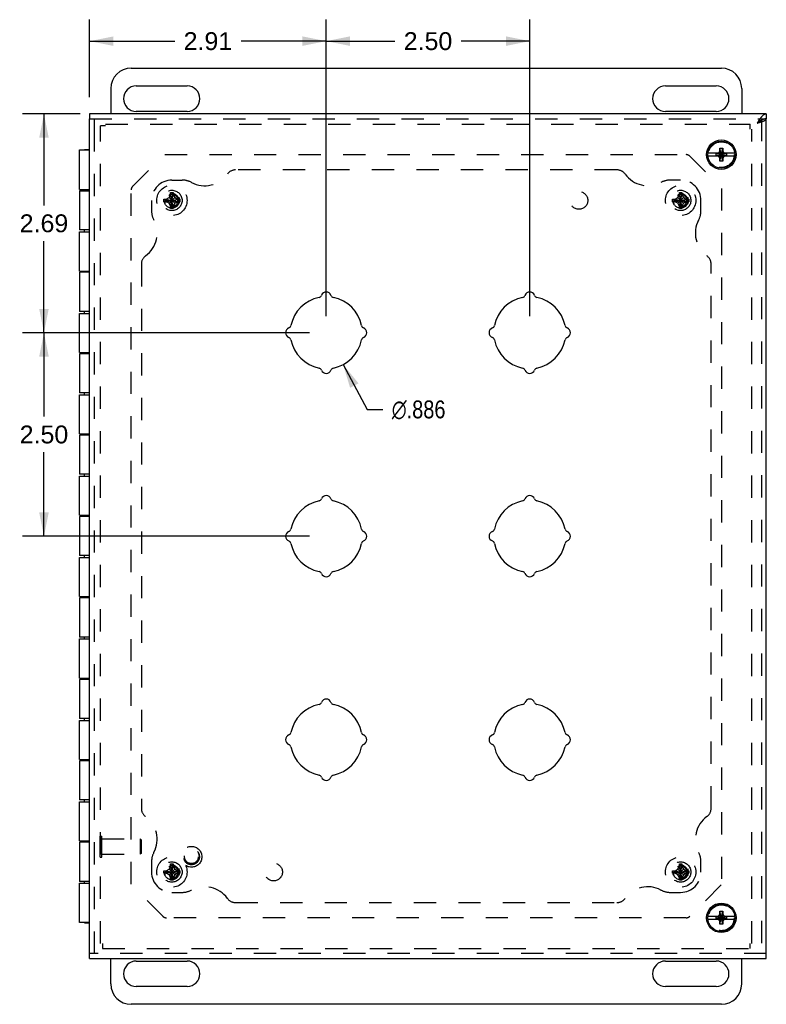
# Model space of a CAD drawing. Header units: inches. Extents: x 0 to 49.8, y 0 to 32.2.
# Tile 3 of 6: x 12.4 to 21.5, y 10.8 to 22.9. Entities that reach past the tile are written whole.
import ezdxf

# ---------------------------------------------------------------- set-up
doc = ezdxf.new("R2010")
doc.units = ezdxf.units.IN
doc.header["$LTSCALE"] = 2.736585
doc.header["$MEASUREMENT"] = 0
doc.linetypes.add('HIDDEN', pattern=[0.2, 0.1, -0.1])
doc.layers.get('0').update_dxf_attribs({"linetype": 'CONTINUOUS'})
for name, color, linetype in [('DEFAULT_2', 8, 'HIDDEN'), ('DIMENSIONS', 7, 'CONTINUOUS'), ('DOOR_ASSEMBLY', 7, 'CONTINUOUS'), ('SUBPANEL', 7, 'CONTINUOUS')]:
    doc.layers.add(name, color=color, linetype=linetype)
doc.styles.get("Standard").update_dxf_attribs({"font": 'arial.ttf'})
doc.styles.add('TEXTSTYLE_1', font='gdt', dxfattribs={"width": 0.8})
doc.dimstyles.new('DIMSTYLE_1', dxfattribs={"dimtxt": 0.219512, "dimasz": 0.292683, "dimexe": 0.09, "dimexo": 0.07, "dimgap": 0.0375, "dimtad": 0, "dimtih": 1, "dimtoh": 1, "dimzin": 4, "dimdsep": 46, "dimtxsty": 'Standard', "dimblk": '_FILLED', "dimblk1": '_FILLED', "dimblk2": '_FILLED', "dimcen": 0.09, "dimazin": 1, "dimtfac": 1, "dimtdec": 3, "dimtofl": 0, "dimtmove": 0, "dimatfit": 3, "dimldrblk": '_FILLED', "dimfxl": 0, "dimtolj": 1, "dimtzin": 4, "dimarcsym": 0})
doc.dimstyles.new('DIMSTYLE_2', dxfattribs={"dimtxt": 0.219512, "dimasz": 0.292683, "dimexe": 0.09, "dimexo": 0.07, "dimgap": 0.09, "dimtad": 0, "dimtih": 1, "dimtoh": 1, "dimdec": 3, "dimzin": 4, "dimdsep": 46, "dimtxsty": 'Standard', "dimblk": '_FILLED', "dimblk1": '_FILLED', "dimblk2": '_FILLED', "dimcen": 0.09, "dimadec": 3, "dimazin": 1, "dimtfac": 1, "dimtdec": 3, "dimtofl": 0, "dimtmove": 0, "dimatfit": 1, "dimldrblk": '_FILLED', "dimfxl": 0, "dimtolj": 1, "dimtzin": 4, "dimarcsym": 0})

# ---------------------------------------------------------------- blocks, each defined once
blk = doc.blocks.new('_FILLED')
at = {"color": 0, "linetype": 'ByBlock'}
blk.add_solid([(0, 0), (-1, 0.2), (-1, -0.2)], dxfattribs=at)
blk = doc.blocks.new('*D4')
at = {"layer": 'DIMENSIONS', "color": 2, "linetype": 'Continuous'}
for p, q in [((13.232, 21.929), (13.232, 22.882)), ((16.139, 19.241), (16.139, 22.882)), ((13.232, 22.618), (14.277, 22.618)), ((16.139, 22.618), (15.093, 22.618))]:
    blk.add_line(p, q, dxfattribs=at)
at = {"layer": 'DIMENSIONS', "color": 2, "linetype": 'Continuous', "xscale": 0.2926829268, "yscale": 0.2926829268, "zscale": 0.2926829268, "rotation": 180}
blk.add_blockref('_FILLED', (13.232, 22.618), dxfattribs=at)
at = {"layer": 'DIMENSIONS', "color": 2, "linetype": 'Continuous', "xscale": 0.2926829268, "yscale": 0.2926829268, "zscale": 0.2926829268}
blk.add_blockref('_FILLED', (16.139, 22.618), dxfattribs=at)
at = {"layer": 'DIMENSIONS', "color": 2, "linetype": 'Continuous', "insert": (14.685, 22.728), "char_height": 0.2195, "width": 0.59652, "attachment_point": 2, "line_spacing_factor": 0.9}
blk.add_mtext('2.91', dxfattribs=at)
blk = doc.blocks.new('*D5')
at = {"layer": 'DIMENSIONS', "color": 2, "linetype": 'Continuous'}
for p, q in [((13.117, 21.724), (12.408, 21.724)), ((12.671, 21.724), (12.671, 20.599)), ((12.671, 19.036), (12.671, 20.16)), ((15.934, 19.036), (12.408, 19.036))]:
    blk.add_line(p, q, dxfattribs=at)
at = {"layer": 'DIMENSIONS', "color": 2, "linetype": 'Continuous', "xscale": 0.2926829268, "yscale": 0.2926829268, "zscale": 0.2926829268}
for p, rotation in [((12.671, 21.724), 90), ((12.671, 19.036), 270)]:
    blk.add_blockref('_FILLED', p, dxfattribs=dict(at, rotation=rotation))
at = {"layer": 'DIMENSIONS', "color": 2, "linetype": 'Continuous', "insert": (12.671, 20.49), "char_height": 0.2195, "width": 0.59652, "attachment_point": 2, "line_spacing_factor": 0.9}
blk.add_mtext('2.69', dxfattribs=at)
blk = doc.blocks.new('*D6')
at = {"layer": 'DIMENSIONS', "color": 2, "linetype": 'Continuous'}
for p, q in [((16.139, 19.241), (16.139, 22.882)), ((18.639, 19.241), (18.639, 22.882)), ((16.139, 22.618), (16.981, 22.618)), ((18.639, 22.618), (17.797, 22.618))]:
    blk.add_line(p, q, dxfattribs=at)
at = {"layer": 'DIMENSIONS', "color": 2, "linetype": 'Continuous', "xscale": 0.2926829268, "yscale": 0.2926829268, "zscale": 0.2926829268, "rotation": 180}
blk.add_blockref('_FILLED', (16.139, 22.618), dxfattribs=at)
at = {"layer": 'DIMENSIONS', "color": 2, "linetype": 'Continuous', "xscale": 0.2926829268, "yscale": 0.2926829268, "zscale": 0.2926829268}
blk.add_blockref('_FILLED', (18.639, 22.618), dxfattribs=at)
at = {"layer": 'DIMENSIONS', "color": 2, "linetype": 'Continuous', "insert": (17.389, 22.728), "char_height": 0.2195, "width": 0.59652, "attachment_point": 2, "line_spacing_factor": 0.9}
blk.add_mtext('2.50', dxfattribs=at)
blk = doc.blocks.new('*D7')
at = {"layer": 'DIMENSIONS', "color": 2, "linetype": 'Continuous'}
for p, q in [((15.934, 19.036), (12.408, 19.036)), ((12.671, 19.036), (12.671, 18.006)), ((12.671, 16.536), (12.671, 17.567)), ((15.934, 16.536), (12.408, 16.536))]:
    blk.add_line(p, q, dxfattribs=at)
at = {"layer": 'DIMENSIONS', "color": 2, "linetype": 'Continuous', "xscale": 0.2926829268, "yscale": 0.2926829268, "zscale": 0.2926829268}
for p, rotation in [((12.671, 19.036), 90), ((12.671, 16.536), 270)]:
    blk.add_blockref('_FILLED', p, dxfattribs=dict(at, rotation=rotation))
at = {"layer": 'DIMENSIONS', "color": 2, "linetype": 'Continuous', "insert": (12.671, 17.896), "char_height": 0.2195, "width": 0.59652, "attachment_point": 2, "line_spacing_factor": 0.9}
blk.add_mtext('2.50', dxfattribs=at)
blk = doc.blocks.new('*D8')
at = {"layer": 'DIMENSIONS', "color": 2, "linetype": 'Continuous'}
for p, q in [((16.346, 18.645), (16.64, 18.094)), ((16.64, 18.094), (16.834, 18.094))]:
    blk.add_line(p, q, dxfattribs=at)
at = {"layer": 'DIMENSIONS', "color": 2, "linetype": 'Continuous', "xscale": 0.2926829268, "yscale": 0.2926829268, "zscale": 0.2926829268, "rotation": 117.9988212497}
blk.add_blockref('_FILLED', (16.346, 18.645), dxfattribs=at)
at = {"layer": 'DIMENSIONS', "color": 2, "linetype": 'Continuous', "insert": (16.944, 18.204), "char_height": 0.21951, "width": 0.8892, "attachment_point": 1, "line_spacing_factor": 0.9, "style": 'TEXTSTYLE_1'}
blk.add_mtext('{\\fgdt;n}\\fArial;.886', dxfattribs=at)

msp = doc.modelspace()

# ---------------------------------------------------------------- linework, layer by layer
at = {"color": 7, "linetype": 'Continuous'}
for p, q in [((13.7423, 22.2861), (20.9923, 22.2861)), ((13.4923, 22.0361), (13.4923, 21.7236)), ((13.8048, 22.0674), (14.4298, 22.0674)), ((20.3048, 22.0674), (20.9298, 22.0674)), ((21.2423, 22.0361), (21.2423, 21.7236)), ((14.4298, 21.7549), (13.8048, 21.7549)), ((20.9298, 21.7549), (20.3048, 21.7549)), ((13.4923, 11.0361), (13.4923, 11.3486)), ((13.8048, 11.3174), (14.4298, 11.3174)), ((20.3048, 11.3174), (20.9298, 11.3174)), ((21.2423, 11.0361), (21.2423, 11.3486)), ((14.4298, 11.0049), (13.8048, 11.0049)), ((20.9298, 11.0049), (20.3048, 11.0049)), ((20.9923, 10.7861), (13.7423, 10.7861))]:
    msp.add_line(p, q, dxfattribs=at)
for centre, radius, start, end in [((13.7423, 22.0361), 0.25, 90, 180), ((20.9923, 22.0361), 0.25, 0, 90), ((13.8048, 21.9111), 0.1562, 90, 270), ((14.4298, 21.9111), 0.1562, 270, 90), ((20.3048, 21.9111), 0.1562, 90, 270), ((20.9298, 21.9111), 0.1562, 270, 90), ((13.8048, 11.1611), 0.1562, 90, 270), ((14.4298, 11.1611), 0.1562, 270, 90), ((20.3048, 11.1611), 0.1562, 90, 270), ((20.9298, 11.1611), 0.1562, 270, 90), ((13.7423, 11.0361), 0.25, 180, 270), ((20.9923, 11.0361), 0.25, 270, 360)]:
    msp.add_arc(centre, radius, start, end, dxfattribs=at)
at = {"layer": 'DEFAULT_2', "color": 8, "linetype": 'HIDDEN'}
for p, q in [((13.3673, 11.5336), (13.3673, 21.5766)), ((13.4273, 21.5766), (13.3673, 21.5766)), ((13.4273, 21.5986), (21.3453, 21.5986)), ((21.3453, 21.5386), (21.3453, 21.5986)), ((21.3673, 11.5336), (21.3673, 21.5386)), ((13.7606, 20.8357), (14.1462, 21.2213)), ((14.1565, 21.2236), (20.5601, 21.2236)), ((20.6043, 21.2053), (20.9899, 20.8197)), ((20.9923, 20.8094), (20.9923, 12.2629)), ((13.7423, 12.2629), (13.7423, 20.7915)), ((14.1738, 20.6766), (14.2074, 20.696)), ((14.2074, 20.696), (14.2268, 20.7296)), ((14.2074, 20.6262), (14.2772, 20.696)), ((14.2772, 20.6262), (14.2074, 20.696)), ((14.2268, 20.5619), (14.2577, 20.7604)), ((14.2268, 20.7594), (14.2268, 20.7604)), ((14.2577, 20.5619), (14.2268, 20.7604)), ((14.2268, 20.7296), (14.2268, 20.7594)), ((14.2268, 20.5926), (14.2578, 20.7296)), ((14.2578, 20.5926), (14.2268, 20.7296)), ((14.2577, 20.7604), (14.2578, 20.7594)), ((14.2578, 20.7594), (14.2578, 20.7296)), ((14.2578, 20.7296), (14.2772, 20.696)), ((14.2772, 20.696), (14.3108, 20.6766)), ((20.4238, 20.6766), (20.4574, 20.696)), ((20.4574, 20.696), (20.4768, 20.7296)), ((20.4574, 20.6262), (20.5272, 20.696)), ((20.5272, 20.6262), (20.4574, 20.696)), ((20.4768, 20.5619), (20.5077, 20.7604)), ((20.4768, 20.7594), (20.4768, 20.7604)), ((20.5077, 20.5619), (20.4768, 20.7604)), ((20.4768, 20.7296), (20.4768, 20.7594)), ((20.4768, 20.5926), (20.5078, 20.7296)), ((20.5078, 20.5926), (20.4768, 20.7296)), ((20.5077, 20.7604), (20.5078, 20.7594)), ((20.5078, 20.7594), (20.5078, 20.7296)), ((20.5078, 20.7296), (20.5272, 20.696)), ((20.5272, 20.696), (20.5608, 20.6766)), ((14.143, 20.6766), (14.3415, 20.6457)), ((14.143, 20.6766), (14.144, 20.6766)), ((14.143, 20.6457), (14.3415, 20.6766)), ((14.144, 20.6456), (14.143, 20.6457)), ((14.144, 20.6766), (14.1738, 20.6766)), ((14.1738, 20.6456), (14.144, 20.6456)), ((14.2423, 20.6611), (14.1683, 20.6611)), ((14.1738, 20.6766), (14.3108, 20.6456)), ((14.1738, 20.6456), (14.3108, 20.6766)), ((14.2074, 20.6262), (14.1738, 20.6456)), ((14.2268, 20.5926), (14.2074, 20.6262)), ((14.2268, 20.5629), (14.2268, 20.5926)), ((14.2268, 20.5619), (14.2268, 20.5629)), ((14.2423, 20.5671), (14.2423, 20.6611)), ((14.2578, 20.5629), (14.2577, 20.5619)), ((14.2772, 20.6262), (14.2578, 20.5926)), ((14.2578, 20.5926), (14.2578, 20.5629)), ((14.3108, 20.6456), (14.2772, 20.6262)), ((14.3108, 20.6766), (14.3406, 20.6766)), ((14.3406, 20.6456), (14.3108, 20.6456)), ((14.3406, 20.6766), (14.3415, 20.6766)), ((14.3415, 20.6457), (14.3406, 20.6456)), ((20.393, 20.6457), (20.5915, 20.6766)), ((20.393, 20.6766), (20.394, 20.6766)), ((20.393, 20.6766), (20.5915, 20.6457)), ((20.394, 20.6456), (20.393, 20.6457)), ((20.394, 20.6766), (20.4238, 20.6766)), ((20.4238, 20.6456), (20.394, 20.6456)), ((20.4923, 20.6611), (20.4183, 20.6611)), ((20.4238, 20.6456), (20.5608, 20.6766)), ((20.4238, 20.6766), (20.5608, 20.6456)), ((20.4574, 20.6262), (20.4238, 20.6456)), ((20.4768, 20.5926), (20.4574, 20.6262)), ((20.4768, 20.5629), (20.4768, 20.5926)), ((20.4768, 20.5619), (20.4768, 20.5629)), ((20.4923, 20.5671), (20.4923, 20.6611)), ((20.5078, 20.5629), (20.5077, 20.5619)), ((20.5272, 20.6262), (20.5078, 20.5926)), ((20.5078, 20.5926), (20.5078, 20.5629)), ((20.5608, 20.6456), (20.5272, 20.6262)), ((20.5608, 20.6766), (20.5906, 20.6766)), ((20.5906, 20.6456), (20.5608, 20.6456)), ((20.5906, 20.6766), (20.5915, 20.6766)), ((20.5915, 20.6457), (20.5906, 20.6456)), ((13.3633, 12.5956), (13.3633, 12.8516)), ((13.3633, 12.8516), (13.3813, 12.8516)), ((13.3813, 12.5956), (13.3813, 12.8516)), ((13.3813, 12.8176), (13.8533, 12.8176)), ((13.8633, 12.8076), (13.8533, 12.8176)), ((13.8533, 12.8176), (13.8533, 12.6296)), ((13.8633, 12.8076), (13.8633, 12.6396)), ((13.3633, 12.5956), (13.3813, 12.5956)), ((13.3813, 12.6296), (13.8533, 12.6296)), ((13.8633, 12.6396), (13.8533, 12.6296)), ((14.2074, 12.446), (14.2268, 12.4796)), ((14.2577, 12.3119), (14.2268, 12.5104)), ((14.2268, 12.5094), (14.2268, 12.5104)), ((14.2268, 12.3119), (14.2577, 12.5104)), ((14.2268, 12.4796), (14.2268, 12.5094)), ((14.2578, 12.3426), (14.2268, 12.4796)), ((14.2268, 12.3426), (14.2578, 12.4796)), ((14.2577, 12.5104), (14.2578, 12.5094)), ((14.2578, 12.5094), (14.2578, 12.4796)), ((14.2578, 12.4796), (14.2772, 12.446)), ((20.4574, 12.446), (20.4768, 12.4796)), ((20.5077, 12.3119), (20.4768, 12.5104)), ((20.4768, 12.5094), (20.4768, 12.5104)), ((20.4768, 12.3119), (20.5077, 12.5104)), ((20.4768, 12.4796), (20.4768, 12.5094)), ((20.5078, 12.3426), (20.4768, 12.4796)), ((20.4768, 12.3426), (20.5078, 12.4796)), ((20.5077, 12.5104), (20.5078, 12.5094)), ((20.5078, 12.5094), (20.5078, 12.4796)), ((20.5078, 12.4796), (20.5272, 12.446)), ((14.143, 12.4266), (14.3415, 12.3957)), ((14.143, 12.4266), (14.144, 12.4266)), ((14.143, 12.3957), (14.3415, 12.4266)), ((14.144, 12.3956), (14.143, 12.3957)), ((14.144, 12.4266), (14.1738, 12.4266)), ((14.1738, 12.3956), (14.144, 12.3956)), ((14.2423, 12.4111), (14.1683, 12.4111)), ((14.1738, 12.4266), (14.2074, 12.446)), ((14.1738, 12.4266), (14.3108, 12.3956)), ((14.1738, 12.3956), (14.3108, 12.4266)), ((14.2074, 12.3762), (14.1738, 12.3956)), ((14.2772, 12.3762), (14.2074, 12.446)), ((14.2074, 12.3762), (14.2772, 12.446)), ((14.2268, 12.3426), (14.2074, 12.3762)), ((14.2268, 12.3129), (14.2268, 12.3426)), ((14.2423, 12.3171), (14.2423, 12.4111)), ((14.2772, 12.3762), (14.2578, 12.3426)), ((14.2578, 12.3426), (14.2578, 12.3129)), ((14.2772, 12.446), (14.3108, 12.4266)), ((14.3108, 12.3956), (14.2772, 12.3762)), ((14.3108, 12.4266), (14.3406, 12.4266)), ((14.3406, 12.3956), (14.3108, 12.3956)), ((14.3406, 12.4266), (14.3415, 12.4266)), ((14.3415, 12.3957), (14.3406, 12.3956)), ((20.393, 12.3957), (20.5915, 12.4266)), ((20.393, 12.4266), (20.394, 12.4266)), ((20.393, 12.4266), (20.5915, 12.3957)), ((20.394, 12.3956), (20.393, 12.3957)), ((20.394, 12.4266), (20.4238, 12.4266)), ((20.4238, 12.3956), (20.394, 12.3956)), ((20.4923, 12.4111), (20.4183, 12.4111)), ((20.4238, 12.4266), (20.4574, 12.446)), ((20.4238, 12.3956), (20.5608, 12.4266)), ((20.4238, 12.4266), (20.5608, 12.3956)), ((20.4574, 12.3762), (20.4238, 12.3956)), ((20.4574, 12.446), (20.5272, 12.3762)), ((20.4574, 12.3762), (20.5272, 12.446)), ((20.4768, 12.3426), (20.4574, 12.3762)), ((20.4768, 12.3129), (20.4768, 12.3426)), ((20.4923, 12.3171), (20.4923, 12.4111)), ((20.5272, 12.3762), (20.5078, 12.3426)), ((20.5078, 12.3426), (20.5078, 12.3129)), ((20.5272, 12.446), (20.5608, 12.4266)), ((20.5608, 12.3956), (20.5272, 12.3762)), ((20.5608, 12.4266), (20.5906, 12.4266)), ((20.5906, 12.3956), (20.5608, 12.3956)), ((20.5906, 12.4266), (20.5915, 12.4266)), ((20.5915, 12.3957), (20.5906, 12.3956)), ((14.1302, 11.867), (13.7446, 12.2526)), ((14.2268, 12.3119), (14.2268, 12.3129)), ((14.2578, 12.3129), (14.2577, 12.3119)), ((20.4768, 12.3119), (20.4768, 12.3129)), ((20.5078, 12.3129), (20.5077, 12.3119)), ((20.9899, 12.2526), (20.6043, 11.867)), ((20.5601, 11.8486), (14.1744, 11.8486)), ((13.3893, 11.5336), (13.3893, 11.4736)), ((21.3453, 11.4736), (21.3453, 11.5336)), ((13.3893, 11.4736), (21.3453, 11.4736))]:
    msp.add_line(p, q, dxfattribs=at)
for points in [[(14.2268, 20.7604), (14.232, 20.7605), (14.2371, 20.7606), (14.2423, 20.7606), (14.2474, 20.7606), (14.2526, 20.7605), (14.2577, 20.7604)], [(20.4768, 20.7604), (20.482, 20.7605), (20.4871, 20.7606), (20.4923, 20.7606), (20.4974, 20.7606), (20.5026, 20.7605), (20.5077, 20.7604)], [(14.1428, 20.6611), (14.1428, 20.6637), (14.1428, 20.6663), (14.1428, 20.6689), (14.1429, 20.6715), (14.1429, 20.674), (14.143, 20.6766)], [(14.143, 20.6457), (14.1429, 20.6482), (14.1429, 20.6508), (14.1428, 20.6534), (14.1428, 20.656), (14.1428, 20.6586), (14.1428, 20.6611)], [(14.1573, 20.6579), (14.1564, 20.654), (14.1557, 20.6497), (14.1553, 20.6451), (14.1551, 20.6402), (14.1553, 20.6351), (14.1559, 20.6298), (14.1568, 20.6245), (14.1582, 20.6191)], [(14.1573, 20.6579), (14.1602, 20.6588), (14.163, 20.6596), (14.1657, 20.6604), (14.1683, 20.6611)], [(14.3415, 20.6766), (14.3416, 20.674), (14.3417, 20.6715), (14.3417, 20.6689), (14.3417, 20.6663), (14.3418, 20.6637), (14.3418, 20.6611)], [(14.3418, 20.6611), (14.3418, 20.6586), (14.3417, 20.656), (14.3417, 20.6534), (14.3417, 20.6508), (14.3416, 20.6482), (14.3415, 20.6457)], [(20.3928, 20.6611), (20.3928, 20.6637), (20.3928, 20.6663), (20.3928, 20.6689), (20.3929, 20.6715), (20.3929, 20.674), (20.393, 20.6766)], [(20.393, 20.6457), (20.3929, 20.6482), (20.3929, 20.6508), (20.3928, 20.6534), (20.3928, 20.656), (20.3928, 20.6586), (20.3928, 20.6611)], [(20.4073, 20.6579), (20.4064, 20.654), (20.4057, 20.6497), (20.4053, 20.6451), (20.4051, 20.6402), (20.4053, 20.6351), (20.4059, 20.6298), (20.4068, 20.6245), (20.4082, 20.6191)], [(20.4073, 20.6579), (20.4102, 20.6588), (20.413, 20.6596), (20.4157, 20.6604), (20.4183, 20.6611)], [(20.5915, 20.6766), (20.5916, 20.674), (20.5917, 20.6715), (20.5917, 20.6689), (20.5917, 20.6663), (20.5918, 20.6637), (20.5918, 20.6611)], [(20.5918, 20.6611), (20.5918, 20.6586), (20.5917, 20.656), (20.5917, 20.6534), (20.5917, 20.6508), (20.5916, 20.6482), (20.5915, 20.6457)], [(14.2577, 20.5619), (14.2526, 20.5618), (14.2474, 20.5617), (14.2423, 20.5616), (14.2371, 20.5617), (14.232, 20.5618), (14.2268, 20.5619)], [(20.5077, 20.5619), (20.5026, 20.5618), (20.4974, 20.5617), (20.4923, 20.5616), (20.4871, 20.5617), (20.482, 20.5618), (20.4768, 20.5619)], [(14.2268, 12.5104), (14.232, 12.5105), (14.2371, 12.5106), (14.2423, 12.5106), (14.2474, 12.5106), (14.2526, 12.5105), (14.2577, 12.5104)], [(20.4768, 12.5104), (20.482, 12.5105), (20.4871, 12.5106), (20.4923, 12.5106), (20.4974, 12.5106), (20.5026, 12.5105), (20.5077, 12.5104)], [(14.1428, 12.4111), (14.1428, 12.4137), (14.1428, 12.4163), (14.1428, 12.4189), (14.1429, 12.4215), (14.1429, 12.424), (14.143, 12.4266)], [(14.143, 12.3957), (14.1429, 12.3982), (14.1429, 12.4008), (14.1428, 12.4034), (14.1428, 12.406), (14.1428, 12.4086), (14.1428, 12.4111)], [(14.1573, 12.4079), (14.1564, 12.404), (14.1557, 12.3997), (14.1553, 12.3951), (14.1551, 12.3902), (14.1553, 12.3851), (14.1559, 12.3798), (14.1568, 12.3745), (14.1582, 12.3691)], [(14.1573, 12.4079), (14.1602, 12.4088), (14.163, 12.4096), (14.1657, 12.4104), (14.1683, 12.4111)], [(14.3415, 12.4266), (14.3416, 12.424), (14.3417, 12.4215), (14.3417, 12.4189), (14.3417, 12.4163), (14.3418, 12.4137), (14.3418, 12.4111)], [(14.3418, 12.4111), (14.3418, 12.4086), (14.3417, 12.406), (14.3417, 12.4034), (14.3417, 12.4008), (14.3416, 12.3982), (14.3415, 12.3957)], [(20.3928, 12.4111), (20.3928, 12.4137), (20.3928, 12.4163), (20.3928, 12.4189), (20.3929, 12.4215), (20.3929, 12.424), (20.393, 12.4266)], [(20.393, 12.3957), (20.3929, 12.3982), (20.3929, 12.4008), (20.3928, 12.4034), (20.3928, 12.406), (20.3928, 12.4086), (20.3928, 12.4111)], [(20.4073, 12.4079), (20.4064, 12.404), (20.4057, 12.3997), (20.4053, 12.3951), (20.4051, 12.3902), (20.4053, 12.3851), (20.4059, 12.3798), (20.4068, 12.3745), (20.4082, 12.3691)], [(20.4073, 12.4079), (20.4102, 12.4088), (20.413, 12.4096), (20.4157, 12.4104), (20.4183, 12.4111)], [(20.5915, 12.4266), (20.5916, 12.424), (20.5917, 12.4215), (20.5917, 12.4189), (20.5917, 12.4163), (20.5918, 12.4137), (20.5918, 12.4111)], [(20.5918, 12.4111), (20.5918, 12.4086), (20.5917, 12.406), (20.5917, 12.4034), (20.5917, 12.4008), (20.5916, 12.3982), (20.5915, 12.3957)], [(14.2577, 12.3119), (14.2526, 12.3118), (14.2474, 12.3117), (14.2423, 12.3116), (14.2371, 12.3117), (14.232, 12.3118), (14.2268, 12.3119)], [(20.5077, 12.3119), (20.5026, 12.3118), (20.4974, 12.3117), (20.4923, 12.3116), (20.4871, 12.3117), (20.482, 12.3118), (20.4768, 12.3119)]]:
    msp.add_lwpolyline(points, dxfattribs=at)
for centre, radius in [((20.9923, 21.2236), 0.1585), ((14.2423, 20.6611), 0.1865), ((20.4923, 20.6611), 0.1865), ((14.2423, 20.6611), 0.094), ((20.4923, 20.6611), 0.094), ((14.2423, 12.4111), 0.1865), ((20.4923, 12.4111), 0.1865), ((14.2423, 12.4111), 0.094), ((20.4923, 12.4111), 0.094), ((20.9923, 11.8486), 0.1585)]:
    msp.add_circle(centre, radius, dxfattribs=at)
for centre, radius, start, end in [((20.5601, 21.1611), 0.0625, 45, 90), ((13.8048, 20.7915), 0.0625, 135, 180), ((14.2423, 20.6611), 0.085, 270, 182.16181), ((14.2423, 20.6611), 0.074, 270, 180), ((20.4923, 20.6611), 0.085, 270, 182.16181), ((20.4923, 20.6611), 0.074, 270, 180), ((14.2423, 12.4111), 0.085, 270, 182.16181), ((14.2423, 12.4111), 0.074, 270, 180), ((20.4923, 12.4111), 0.085, 270, 182.16181), ((20.4923, 12.4111), 0.074, 270, 180), ((14.1744, 11.9111), 0.0625, 225, 270), ((20.5601, 11.9111), 0.0625, 270, 315)]:
    msp.add_arc(centre, radius, start, end, dxfattribs=at)
at = {"layer": 'DOOR_ASSEMBLY', "color": 7, "linetype": 'Continuous'}
for p, q in [((13.2323, 21.7236), (13.2323, 21.6636)), ((21.5448, 21.7236), (21.5448, 21.6636)), ((21.4403, 21.6172), (21.4328, 21.6116)), ((21.4328, 21.6116), (21.4369, 21.6142)), ((21.4369, 21.6142), (21.4409, 21.6168)), ((21.4449, 21.6204), (21.4403, 21.6172)), ((21.4409, 21.6168), (21.4436, 21.6186)), ((21.4436, 21.6186), (21.4462, 21.6203)), ((21.4479, 21.6226), (21.4449, 21.6204)), ((21.4462, 21.6203), (21.4488, 21.622)), ((21.4509, 21.6248), (21.4479, 21.6226)), ((20.9758, 21.1436), (21.0088, 21.3036)), ((20.9758, 21.2706), (20.9758, 21.3036)), ((20.9758, 21.3036), (21.0088, 21.3036)), ((21.0088, 21.1436), (20.9758, 21.3036)), ((21.0088, 21.3036), (21.0088, 21.2706)), ((13.1683, 21.2811), (13.1683, 21.2861)), ((13.1683, 21.2861), (13.2323, 21.2861)), ((20.9597, 21.2401), (20.8261, 21.2401)), ((20.8261, 21.2071), (20.9597, 21.2071)), ((20.9275, 21.2103), (20.9275, 21.237)), ((20.9275, 21.2103), (21.057, 21.237)), ((20.9275, 21.237), (20.9542, 21.237)), ((20.9275, 21.237), (21.057, 21.2103)), ((20.9542, 21.2103), (20.9275, 21.2103)), ((20.9453, 21.2401), (20.9646, 21.2513)), ((20.9646, 21.196), (20.9453, 21.2071)), ((20.9542, 21.237), (20.9597, 21.2401)), ((20.9542, 21.2103), (21.0303, 21.237)), ((20.9542, 21.237), (21.0303, 21.2103)), ((20.9597, 21.2071), (20.9542, 21.2103)), ((20.9646, 21.2513), (20.9758, 21.2706)), ((20.9646, 21.196), (21.0199, 21.2513)), ((21.0199, 21.196), (20.9646, 21.2513)), ((20.9758, 21.1766), (20.9646, 21.196)), ((20.9758, 21.1766), (21.0088, 21.2706)), ((21.0088, 21.1766), (20.9758, 21.2706)), ((20.9758, 21.1436), (20.9758, 21.1766)), ((21.0088, 21.2706), (21.0199, 21.2513)), ((21.0199, 21.196), (21.0088, 21.1766)), ((21.0088, 21.1766), (21.0088, 21.1436)), ((21.0199, 21.2513), (21.0393, 21.2401)), ((21.0393, 21.2071), (21.0199, 21.196)), ((21.1585, 21.2401), (21.0249, 21.2401)), ((21.0249, 21.2401), (21.0303, 21.237)), ((21.0303, 21.2103), (21.0249, 21.2071)), ((21.0249, 21.2071), (21.1585, 21.2071)), ((21.0303, 21.237), (21.057, 21.237)), ((21.057, 21.2103), (21.0303, 21.2103)), ((21.057, 21.237), (21.057, 21.2103)), ((21.0088, 21.1436), (20.9758, 21.1436)), ((13.1683, 20.7781), (13.1683, 20.7941)), ((13.1683, 20.2741), (13.1683, 20.2981)), ((13.1683, 19.7781), (13.1683, 19.7941)), ((13.1683, 19.2741), (13.1683, 19.2981)), ((13.1683, 18.7781), (13.1683, 18.7941)), ((13.1683, 18.2741), (13.1683, 18.2981)), ((13.1683, 17.7781), (13.1683, 17.7941)), ((13.1683, 17.2741), (13.1683, 17.2981)), ((13.1683, 16.7781), (13.1683, 16.7941)), ((13.1683, 16.2741), (13.1683, 16.2981)), ((13.1683, 15.7781), (13.1683, 15.7941)), ((13.1683, 15.2741), (13.1683, 15.2981)), ((13.1683, 14.7781), (13.1683, 14.7941)), ((13.1683, 14.2741), (13.1683, 14.2981)), ((13.1683, 13.7781), (13.1683, 13.7941)), ((13.1683, 13.2741), (13.1683, 13.2981)), ((13.1683, 12.7781), (13.1683, 12.7941)), ((13.1683, 12.2741), (13.1683, 12.2941)), ((20.9597, 11.8651), (20.8261, 11.8651)), ((20.9275, 11.8353), (21.057, 11.862)), ((20.9275, 11.862), (20.9542, 11.862)), ((20.9275, 11.862), (21.057, 11.8353)), ((20.9275, 11.8353), (20.9275, 11.862)), ((20.9453, 11.8651), (20.9646, 11.8763)), ((20.9542, 11.862), (20.9597, 11.8651)), ((20.9542, 11.862), (21.0303, 11.8353)), ((20.9542, 11.8353), (21.0303, 11.862)), ((20.9646, 11.8763), (20.9758, 11.8956)), ((20.9646, 11.8763), (21.0199, 11.821)), ((20.9646, 11.821), (21.0199, 11.8763)), ((20.9758, 11.9286), (21.0088, 11.9286)), ((21.0088, 11.7686), (20.9758, 11.9286)), ((20.9758, 11.8956), (20.9758, 11.9286)), ((20.9758, 11.7686), (21.0088, 11.9286)), ((21.0088, 11.8016), (20.9758, 11.8956)), ((20.9758, 11.8016), (21.0088, 11.8956)), ((21.0088, 11.9286), (21.0088, 11.8956)), ((21.0088, 11.8956), (21.0199, 11.8763)), ((21.0199, 11.8763), (21.0393, 11.8651)), ((21.1585, 11.8651), (21.0249, 11.8651)), ((21.0249, 11.8651), (21.0303, 11.862)), ((21.0303, 11.862), (21.057, 11.862)), ((21.057, 11.862), (21.057, 11.8353)), ((13.1683, 11.7861), (13.1683, 11.7911)), ((13.1683, 11.7861), (13.2323, 11.7861)), ((20.8261, 11.8321), (20.9597, 11.8321)), ((20.9542, 11.8353), (20.9275, 11.8353)), ((20.9646, 11.821), (20.9453, 11.8321)), ((20.9597, 11.8321), (20.9542, 11.8353)), ((20.9758, 11.8016), (20.9646, 11.821)), ((20.9758, 11.7686), (20.9758, 11.8016)), ((21.0088, 11.7686), (20.9758, 11.7686)), ((21.0199, 11.821), (21.0088, 11.8016)), ((21.0088, 11.8016), (21.0088, 11.7686)), ((21.0393, 11.8321), (21.0199, 11.821)), ((21.0303, 11.8353), (21.0249, 11.8321)), ((21.0249, 11.8321), (21.1585, 11.8321)), ((21.057, 11.8353), (21.0303, 11.8353)), ((13.2323, 11.3486), (13.2323, 11.4086)), ((21.5448, 11.3486), (21.5448, 11.4086))]:
    msp.add_line(p, q, dxfattribs=at)
at = {"layer": 'DOOR_ASSEMBLY', "color": 3, "linetype": 'Continuous'}
for p, q in [((21.5448, 21.7236), (13.2323, 21.7236)), ((13.2323, 11.4086), (13.2323, 21.6636)), ((21.5448, 11.4086), (21.5448, 21.6636)), ((21.4403, 21.6235), (21.4328, 21.6116)), ((21.4434, 21.6282), (21.4403, 21.6235)), ((21.4464, 21.6329), (21.4434, 21.6282)), ((21.444, 21.615), (21.453, 21.6176)), ((21.453, 21.6176), (21.4596, 21.6196)), ((21.4596, 21.6196), (21.4639, 21.621)), ((21.4639, 21.621), (21.4682, 21.6223)), ((21.4682, 21.6223), (21.4725, 21.6236)), ((21.4725, 21.6236), (21.4767, 21.625)), ((21.4767, 21.625), (21.4808, 21.6263)), ((13.1068, 20.7941), (13.1068, 21.2811)), ((13.1068, 21.2811), (13.2323, 21.2811)), ((13.1068, 20.7941), (13.2323, 20.7941)), ((13.1068, 20.7781), (13.1068, 20.2981)), ((13.1068, 20.7781), (13.2323, 20.7781)), ((13.2323, 20.2981), (13.1068, 20.2981)), ((13.1068, 19.7941), (13.1068, 20.2741)), ((13.1068, 20.2741), (13.2323, 20.2741)), ((13.1068, 19.7941), (13.2323, 19.7941)), ((13.1068, 19.7781), (13.1068, 19.2981)), ((13.2323, 19.7781), (13.1068, 19.7781)), ((13.2323, 19.2981), (13.1068, 19.2981)), ((13.1068, 18.7941), (13.1068, 19.2741)), ((13.1068, 19.2741), (13.2323, 19.2741)), ((13.1068, 18.7941), (13.2323, 18.7941)), ((13.1068, 18.7781), (13.1068, 18.2981)), ((13.2323, 18.7781), (13.1068, 18.7781)), ((13.2323, 18.2981), (13.1068, 18.2981)), ((13.1068, 17.7941), (13.1068, 18.2741)), ((13.1068, 18.2741), (13.2323, 18.2741)), ((13.1068, 17.7941), (13.2323, 17.7941)), ((13.1068, 17.7781), (13.1068, 17.2981)), ((13.2323, 17.7781), (13.1068, 17.7781)), ((13.2323, 17.2981), (13.1068, 17.2981)), ((13.1068, 16.7941), (13.1068, 17.2741)), ((13.1068, 17.2741), (13.2323, 17.2741)), ((13.1068, 16.7941), (13.2323, 16.7941)), ((13.1068, 16.7781), (13.1068, 16.2981)), ((13.2323, 16.7781), (13.1068, 16.7781)), ((13.2323, 16.2981), (13.1068, 16.2981)), ((13.1068, 15.7941), (13.1068, 16.2741)), ((13.1068, 16.2741), (13.2323, 16.2741)), ((13.1068, 15.7941), (13.2323, 15.7941)), ((13.1068, 15.7781), (13.1068, 15.2981)), ((13.2323, 15.7781), (13.1068, 15.7781)), ((13.2323, 15.2981), (13.1068, 15.2981)), ((13.1068, 14.7941), (13.1068, 15.2741)), ((13.1068, 15.2741), (13.2323, 15.2741)), ((13.1068, 14.7941), (13.2323, 14.7941)), ((13.1068, 14.7781), (13.1068, 14.2981)), ((13.2323, 14.7781), (13.1068, 14.7781)), ((13.2323, 14.2981), (13.1068, 14.2981)), ((13.1068, 13.7941), (13.1068, 14.2741)), ((13.1068, 14.2741), (13.2323, 14.2741)), ((13.1068, 13.7941), (13.2323, 13.7941)), ((13.1068, 13.7781), (13.1068, 13.2981)), ((13.2323, 13.7781), (13.1068, 13.7781)), ((13.2323, 13.2981), (13.1068, 13.2981)), ((13.1068, 12.7941), (13.1068, 13.2741)), ((13.1068, 13.2741), (13.2323, 13.2741)), ((13.1068, 12.7941), (13.2323, 12.7941)), ((13.1068, 12.7781), (13.1068, 12.2941)), ((13.2323, 12.7781), (13.1068, 12.7781)), ((13.2323, 12.2941), (13.1068, 12.2941)), ((13.1068, 11.7911), (13.1068, 12.2741)), ((13.1068, 12.2741), (13.2323, 12.2741)), ((13.2323, 11.7911), (13.1068, 11.7911)), ((13.2323, 11.3486), (21.5448, 11.3486))]:
    msp.add_line(p, q, dxfattribs=at)
at = {"layer": 'DOOR_ASSEMBLY', "color": 8, "linetype": 'HIDDEN'}
for p, q in [((13.2323, 21.6636), (21.5448, 21.6636)), ((13.2923, 11.4086), (13.2923, 21.6636)), ((13.2925, 21.4661), (13.2925, 21.6561)), ((21.4848, 21.6636), (21.4848, 11.4086)), ((21.5448, 11.4086), (13.2323, 11.4086))]:
    msp.add_line(p, q, dxfattribs=at)
at = {"layer": 'DOOR_ASSEMBLY', "color": 3, "linetype": 'Continuous'}
for points in [[(21.5448, 21.7236), (21.5433, 21.7236), (21.5417, 21.7235), (21.5402, 21.7234), (21.5387, 21.7232), (21.5372, 21.723), (21.5357, 21.7227), (21.5342, 21.7224), (21.5327, 21.722), (21.5311, 21.7216), (21.5296, 21.7211), (21.5281, 21.7206), (21.5266, 21.72), (21.5251, 21.7194), (21.5236, 21.7187), (21.5221, 21.718), (21.5206, 21.7173), (21.519, 21.7164), (21.5175, 21.7156), (21.516, 21.7147), (21.5145, 21.7137), (21.513, 21.7127), (21.5115, 21.7117), (21.51, 21.7106), (21.5084, 21.7094), (21.5069, 21.7082), (21.5054, 21.707), (21.5039, 21.7058), (21.5024, 21.7044), (21.5009, 21.7031), (21.4994, 21.7017), (21.4979, 21.7003), (21.4963, 21.6988), (21.4948, 21.6973), (21.4933, 21.6957), (21.4918, 21.6941), (21.4903, 21.6925), (21.4888, 21.6908), (21.4873, 21.6891), (21.4857, 21.6874), (21.4842, 21.6856), (21.4827, 21.6838), (21.4812, 21.682), (21.4797, 21.6801), (21.4782, 21.6782), (21.4767, 21.6763), (21.4751, 21.6744), (21.4736, 21.6724), (21.4721, 21.6704), (21.4706, 21.6683), (21.4691, 21.6663), (21.4676, 21.6642), (21.4661, 21.6621), (21.4646, 21.6599), (21.463, 21.6578), (21.4615, 21.6556), (21.46, 21.6534), (21.4585, 21.6512), (21.457, 21.649), (21.4555, 21.6467), (21.454, 21.6444), (21.4524, 21.6422), (21.4509, 21.6399), (21.4494, 21.6376), (21.4464, 21.6329)], [(21.4808, 21.6263), (21.4828, 21.627), (21.4848, 21.6276), (21.4868, 21.6283), (21.4888, 21.629), (21.4907, 21.6296), (21.4926, 21.6303), (21.4945, 21.631), (21.4964, 21.6316), (21.4982, 21.6323), (21.5001, 21.633), (21.5018, 21.6336), (21.5036, 21.6343), (21.5053, 21.635), (21.507, 21.6356), (21.5087, 21.6363), (21.5104, 21.637), (21.512, 21.6376), (21.5135, 21.6383), (21.5151, 21.639), (21.5166, 21.6396), (21.5181, 21.6403), (21.5195, 21.641), (21.5209, 21.6416), (21.5223, 21.6423), (21.5236, 21.643), (21.5249, 21.6436), (21.5262, 21.6443), (21.5274, 21.645), (21.5286, 21.6456), (21.5298, 21.6463), (21.5309, 21.647), (21.5319, 21.6476), (21.533, 21.6483), (21.534, 21.649), (21.5349, 21.6496), (21.5358, 21.6503), (21.5367, 21.651), (21.5375, 21.6516), (21.5383, 21.6523), (21.539, 21.653), (21.5397, 21.6536), (21.5403, 21.6543), (21.541, 21.655), (21.5415, 21.6556), (21.542, 21.6563), (21.5425, 21.657), (21.5429, 21.6576), (21.5433, 21.6583), (21.5437, 21.659), (21.544, 21.6596), (21.5442, 21.6603), (21.5444, 21.661), (21.5446, 21.6616), (21.5447, 21.6623), (21.5447, 21.663), (21.5448, 21.6636)], [(21.4328, 21.6116), (21.435, 21.6123), (21.444, 21.615)]]:
    msp.add_lwpolyline(points, dxfattribs=at)
at = {"layer": 'DOOR_ASSEMBLY', "color": 7, "linetype": 'Continuous'}
for points in [[(21.5448, 21.6636), (21.5433, 21.6636), (21.5417, 21.6636), (21.5402, 21.6635), (21.5387, 21.6635), (21.5372, 21.6634), (21.5357, 21.6632), (21.5342, 21.6631), (21.5327, 21.6629), (21.5311, 21.6627), (21.5296, 21.6625), (21.5281, 21.6622), (21.5266, 21.662), (21.5251, 21.6617), (21.5236, 21.6614), (21.5221, 21.661), (21.5206, 21.6607), (21.519, 21.6603), (21.5175, 21.6599), (21.516, 21.6595), (21.5145, 21.659), (21.513, 21.6586), (21.5115, 21.6581), (21.51, 21.6576), (21.5084, 21.657), (21.5069, 21.6565), (21.5054, 21.6559), (21.5039, 21.6553), (21.5024, 21.6547), (21.5009, 21.6541), (21.4994, 21.6535), (21.4979, 21.6528), (21.4963, 21.6521), (21.4948, 21.6514), (21.4933, 21.6507), (21.4918, 21.6499), (21.4903, 21.6492), (21.4888, 21.6484), (21.4873, 21.6476), (21.4857, 21.6468), (21.4842, 21.646), (21.4827, 21.6452), (21.4812, 21.6443), (21.4797, 21.6434), (21.4782, 21.6426), (21.4767, 21.6417), (21.4751, 21.6408), (21.4736, 21.6398), (21.4721, 21.6389), (21.4706, 21.638), (21.4691, 21.637)], [(21.4488, 21.622), (21.4501, 21.6229), (21.4514, 21.6238), (21.4527, 21.6246), (21.4539, 21.6255), (21.4552, 21.6264), (21.4564, 21.6272), (21.4576, 21.6281), (21.4588, 21.629), (21.4599, 21.6298), (21.4611, 21.6307), (21.4622, 21.6316), (21.4633, 21.6324), (21.4644, 21.6333), (21.4655, 21.6342), (21.4665, 21.635), (21.4676, 21.6359), (21.4681, 21.6364)], [(21.4691, 21.637), (21.4676, 21.636), (21.4661, 21.6351), (21.4646, 21.6341), (21.463, 21.6331), (21.4615, 21.6321), (21.46, 21.631), (21.4585, 21.63), (21.457, 21.629), (21.4555, 21.6279), (21.454, 21.6269), (21.4509, 21.6248)]]:
    msp.add_lwpolyline(points, dxfattribs=at)
for centre, radius in [((20.9923, 21.2236), 0.181), ((20.9923, 21.2236), 0.167), ((20.9923, 11.8486), 0.181), ((20.9923, 11.8486), 0.167)]:
    msp.add_circle(centre, radius, dxfattribs=at)
at = {"layer": 'DOOR_ASSEMBLY', "color": 8, "linetype": 'HIDDEN'}
for radius in [0.128, 0.0981, 0.094, 0.084]:
    msp.add_circle((14.4823, 12.5986), radius, dxfattribs=at)
at = {"layer": 'DOOR_ASSEMBLY', "color": 3, "linetype": 'Continuous'}
for centre, radius, start, end in [((16.0427, 19.5095), 0.04, 281.44242, 339.19898), ((16.1385, 19.4731), 0.0625, 20.80102, 159.19898), ((16.2343, 19.5095), 0.04, 200.80102, 258.55758), ((18.5427, 19.5095), 0.04, 281.44242, 339.19898), ((18.6385, 19.4731), 0.0625, 20.80102, 159.19898), ((18.7343, 19.5095), 0.04, 200.80102, 258.55758), ((16.1385, 19.0361), 0.443, 101.44242, 168.55758), ((16.1385, 19.0361), 0.443, 11.44242, 78.55758), ((18.6385, 19.0361), 0.443, 101.44242, 168.55758), ((18.6385, 19.0361), 0.443, 11.44242, 78.55758), ((15.6651, 19.132), 0.04, 290.80102, 348.55758), ((16.6119, 19.132), 0.04, 191.44242, 249.19898), ((18.1651, 19.132), 0.04, 290.80102, 348.55758), ((19.1119, 19.132), 0.04, 191.44242, 249.19898), ((15.7015, 19.0361), 0.0625, 110.80102, 249.19898), ((16.5755, 19.0361), 0.0625, 290.80102, 69.19898), ((18.2015, 19.0361), 0.0625, 110.80102, 249.19898), ((19.0755, 19.0361), 0.0625, 290.80102, 69.19898), ((15.6651, 18.9403), 0.04, 11.44242, 69.19898), ((16.1385, 19.0361), 0.443, 191.44242, 258.55758), ((16.1385, 19.0361), 0.443, 281.44242, 348.55758), ((16.6119, 18.9403), 0.04, 110.80102, 168.55758), ((18.1651, 18.9403), 0.04, 11.44242, 69.19898), ((18.6385, 19.0361), 0.443, 191.44242, 258.55758), ((18.6385, 19.0361), 0.443, 281.44242, 348.55758), ((19.1119, 18.9403), 0.04, 110.80102, 168.55758), ((16.0427, 18.5627), 0.04, 20.80102, 78.55758), ((16.1385, 18.5991), 0.0625, 200.80102, 339.19898), ((16.2343, 18.5627), 0.04, 101.44242, 159.19898), ((18.5427, 18.5627), 0.04, 20.80102, 78.55758), ((18.6385, 18.5991), 0.0625, 200.80102, 339.19898), ((18.7343, 18.5627), 0.04, 101.44242, 159.19898), ((16.1385, 16.5361), 0.443, 101.44242, 168.55758), ((16.0427, 17.0095), 0.04, 281.44242, 339.19898), ((16.1385, 16.9731), 0.0625, 20.80102, 159.19898), ((16.2343, 17.0095), 0.04, 200.80102, 258.55758), ((16.1385, 16.5361), 0.443, 11.44242, 78.55758), ((18.6385, 16.5361), 0.443, 101.44242, 168.55758), ((18.5427, 17.0095), 0.04, 281.44242, 339.19898), ((18.6385, 16.9731), 0.0625, 20.80102, 159.19898), ((18.7343, 17.0095), 0.04, 200.80102, 258.55758), ((18.6385, 16.5361), 0.443, 11.44242, 78.55758), ((15.7015, 16.5361), 0.0625, 110.80102, 249.19898), ((15.6651, 16.632), 0.04, 290.80102, 348.55758), ((16.6119, 16.632), 0.04, 191.44242, 249.19898), ((16.5755, 16.5361), 0.0625, 290.80102, 69.19898), ((18.2015, 16.5361), 0.0625, 110.80102, 249.19898), ((18.1651, 16.632), 0.04, 290.80102, 348.55758), ((19.1119, 16.632), 0.04, 191.44242, 249.19898), ((19.0755, 16.5361), 0.0625, 290.80102, 69.19898), ((15.6651, 16.4403), 0.04, 11.44242, 69.19898), ((16.6119, 16.4403), 0.04, 110.80102, 168.55758), ((18.1651, 16.4403), 0.04, 11.44242, 69.19898), ((19.1119, 16.4403), 0.04, 110.80102, 168.55758), ((16.1385, 16.5361), 0.443, 191.44242, 258.55758), ((16.1385, 16.5361), 0.443, 281.44242, 348.55758), ((18.6385, 16.5361), 0.443, 191.44242, 258.55758), ((18.6385, 16.5361), 0.443, 281.44242, 348.55758), ((16.0427, 16.0627), 0.04, 20.80102, 78.55758), ((16.2343, 16.0627), 0.04, 101.44242, 159.19898), ((18.5427, 16.0627), 0.04, 20.80102, 78.55758), ((18.7343, 16.0627), 0.04, 101.44242, 159.19898), ((16.1385, 16.0991), 0.0625, 200.80102, 339.19898), ((18.6385, 16.0991), 0.0625, 200.80102, 339.19898), ((16.1385, 14.4731), 0.0625, 20.80102, 159.19898), ((18.6385, 14.4731), 0.0625, 20.80102, 159.19898), ((16.1385, 14.0361), 0.443, 101.44242, 168.55758), ((16.0427, 14.5095), 0.04, 281.44242, 339.19898), ((16.2343, 14.5095), 0.04, 200.80102, 258.55758), ((16.1385, 14.0361), 0.443, 11.44242, 78.55758), ((18.6385, 14.0361), 0.443, 101.44242, 168.55758), ((18.5427, 14.5095), 0.04, 281.44242, 339.19898), ((18.7343, 14.5095), 0.04, 200.80102, 258.55758), ((18.6385, 14.0361), 0.443, 11.44242, 78.55758), ((15.7015, 14.0361), 0.0625, 110.80102, 249.19898), ((15.6651, 14.132), 0.04, 290.80102, 348.55758), ((16.6119, 14.132), 0.04, 191.44242, 249.19898), ((16.5755, 14.0361), 0.0625, 290.80102, 69.19898), ((18.2015, 14.0361), 0.0625, 110.80102, 249.19898), ((18.1651, 14.132), 0.04, 290.80102, 348.55758), ((19.1119, 14.132), 0.04, 191.44242, 249.19898), ((19.0755, 14.0361), 0.0625, 290.80102, 69.19898), ((15.6651, 13.9403), 0.04, 11.44242, 69.19898), ((16.1385, 14.0361), 0.443, 191.44242, 258.55758), ((16.1385, 14.0361), 0.443, 281.44242, 348.55758), ((16.6119, 13.9403), 0.04, 110.80102, 168.55758), ((18.1651, 13.9403), 0.04, 11.44242, 69.19898), ((18.6385, 14.0361), 0.443, 191.44242, 258.55758), ((18.6385, 14.0361), 0.443, 281.44242, 348.55758), ((19.1119, 13.9403), 0.04, 110.80102, 168.55758), ((16.0427, 13.5627), 0.04, 20.80102, 78.55758), ((16.1385, 13.5991), 0.0625, 200.80102, 339.19898), ((16.2343, 13.5627), 0.04, 101.44242, 159.19898), ((18.5427, 13.5627), 0.04, 20.80102, 78.55758), ((18.6385, 13.5991), 0.0625, 200.80102, 339.19898), ((18.7343, 13.5627), 0.04, 101.44242, 159.19898)]:
    msp.add_arc(centre, radius, start, end, dxfattribs=at)
at = {"layer": 'SUBPANEL', "color": 8, "linetype": 'HIDDEN'}
for p, q in [((19.7095, 21.0361), (15.0251, 21.0361)), ((14.2423, 20.9111), (14.3673, 20.9111)), ((20.4923, 20.9111), (20.3673, 20.9111)), ((13.9923, 20.6611), (13.9923, 20.5361)), ((20.7423, 20.5361), (20.7423, 20.6611)), ((13.8673, 19.8784), (13.8673, 13.1939)), ((20.8673, 13.1939), (20.8673, 19.8784)), ((13.9923, 12.5361), (13.9923, 12.4111)), ((20.7423, 12.4111), (20.7423, 12.5361)), ((14.2423, 12.1611), (14.3673, 12.1611)), ((20.3673, 12.1611), (20.4923, 12.1611)), ((15.0251, 12.0361), (19.7095, 12.0361))]:
    msp.add_line(p, q, dxfattribs=at)
for centre, radius in [((14.2423, 20.6611), 0.125), ((19.2423, 20.6611), 0.109), ((20.4923, 20.6611), 0.125), ((14.2423, 12.4111), 0.125), ((15.4923, 12.4111), 0.109), ((20.4923, 12.4111), 0.125)]:
    msp.add_circle(centre, radius, dxfattribs=at)
for centre, radius, start, end in [((14.6451, 21.1861), 0.344, 242.10891, 324.1013), ((15.0251, 20.9111), 0.125, 90, 144.1013), ((19.7095, 20.9111), 0.125, 35.8987, 90), ((20.0894, 21.1861), 0.344, 215.8987, 297.89109), ((14.2423, 20.6611), 0.25, 90, 180), ((14.3673, 20.6611), 0.25, 62.10891, 90), ((20.3673, 20.6611), 0.25, 90, 117.89109), ((20.4923, 20.6611), 0.25, 0, 90), ((14.2423, 20.5361), 0.25, 180, 207.89109), ((20.4923, 20.5361), 0.25, 332.10891, 360), ((13.7173, 20.2583), 0.344, 305.8987, 27.89109), ((21.0173, 20.2583), 0.344, 152.10891, 234.1013), ((13.9923, 19.8784), 0.125, 125.8987, 180), ((20.7423, 19.8784), 0.125, 0, 54.1013), ((13.9923, 13.1939), 0.125, 180, 234.1013), ((20.7423, 13.1939), 0.125, 305.8987, 360), ((13.7173, 12.814), 0.344, 332.10891, 54.1013), ((21.0173, 12.814), 0.344, 125.8987, 207.89109), ((14.2423, 12.5361), 0.25, 152.10891, 180), ((20.4923, 12.5361), 0.25, 0, 27.89109), ((14.2423, 12.4111), 0.25, 180, 270), ((20.4923, 12.4111), 0.25, 270, 360), ((14.6451, 11.8861), 0.344, 35.8987, 117.89109), ((20.0894, 11.8861), 0.344, 62.10891, 144.1013), ((14.3673, 12.4111), 0.25, 270, 297.89109), ((20.3673, 12.4111), 0.25, 242.10891, 270), ((15.0251, 12.1611), 0.125, 215.8987, 270), ((19.7095, 12.1611), 0.125, 270, 324.1013)]:
    msp.add_arc(centre, radius, start, end, dxfattribs=at)

# ---------------------------------------------------------------- dimensions: what is measured, and where the dimension line sits
at = {"layer": 'DIMENSIONS', "color": 2, "linetype": 'Continuous'}
for base, p1, p2, angle, picture, middle in [((13.2323, 22.6181), (16.1385, 19.171), (13.2323, 21.8585), 180, '*D4', (14.6614, 22.6169)), ((12.6709, 19.0361), (13.1874, 21.7236), (16.0036, 19.0361), 270, '*D5', (12.6682, 20.3787)), ((12.6709, 16.5361), (16.0036, 19.0361), (16.0036, 16.5361), 270, '*D7', (12.6682, 17.7849))]:
    dim = msp.add_linear_dim(base=base, p1=p1, p2=p2, angle=angle, dimstyle='DIMSTYLE_1', dxfattribs=at)
    dim.commit()
    dim.dimension.update_dxf_attribs({"geometry": picture, "text_midpoint": middle, "dimtype": 160})
dim = msp.add_linear_dim(base=(18.6385, 22.6181), p1=(16.1385, 19.171), p2=(18.6385, 19.171), dimstyle='DIMSTYLE_1', dxfattribs=at)
dim.commit()
dim.dimension.update_dxf_attribs({"geometry": '*D6', "text_midpoint": (17.3858, 22.6169), "dimtype": 160})
dim = msp.add_diameter_dim_2p(p1=(16.3465, 18.645), p2=(15.9306, 19.4273), text='%%c<>', dimstyle='DIMSTYLE_2', override={"dimpost": '<>'}, dxfattribs=at)
dim.commit()
dim.dimension.update_dxf_attribs({"geometry": '*D8', "text_midpoint": (17.3883, 18.0938), "dimtype": 163})

doc.saveas('drawing.dxf')
